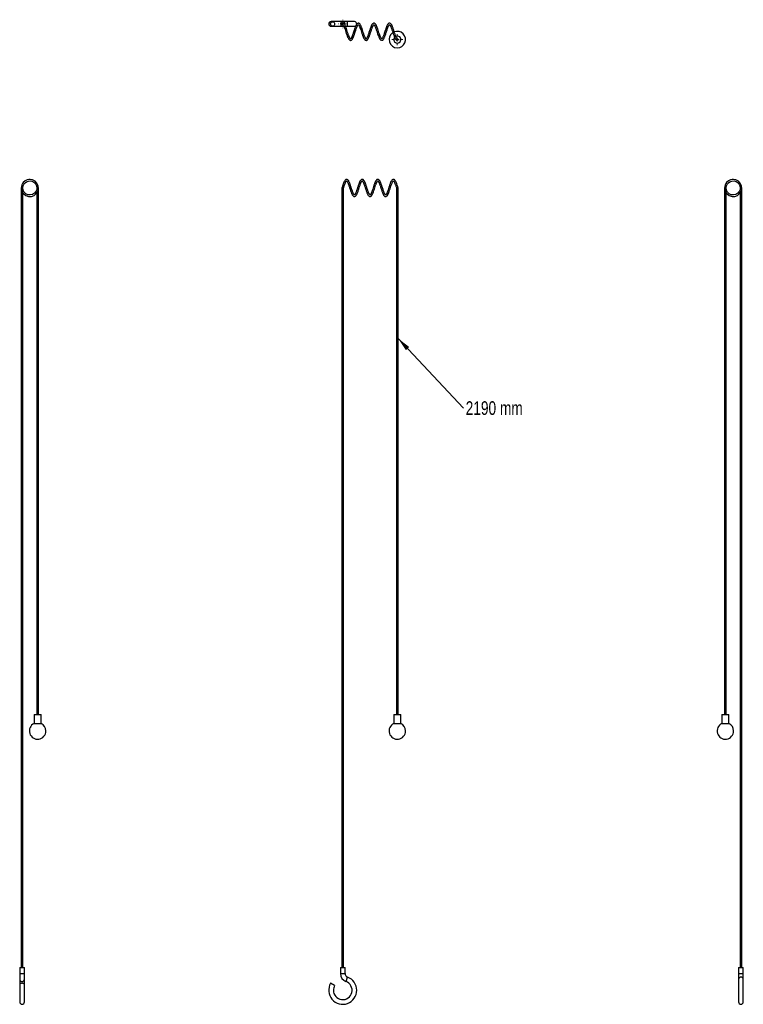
# Model space of a CAD drawing. Header units: millimetres. Extents: x 550 to 735, y 321 to 574.
import ezdxf

# ---------------------------------------------------------------- set-up
doc = ezdxf.new("R2010")
doc.units = ezdxf.units.MM
doc.styles.add('SLDTEXTSTYLE0', font='TXT', dxfattribs={"width": 0.75})
doc.dimstyles.new('SLDDIMSTYLE0', dxfattribs={"dimtxt": 0.18, "dimasz": 3.556, "dimexe": 0, "dimexo": 0.0625, "dimgap": 0, "dimtad": 0, "dimtih": 1, "dimtoh": 1, "dimdec": 0, "dimrnd": 1e-09, "dimzin": 0, "dimdsep": 46, "dimtxsty": 'Standard', "dimsah": 1, "dimcen": 0.09, "dimadec": 0, "dimazin": 0, "dimtfac": 3.556, "dimtdec": 0, "dimtofl": 0, "dimtmove": 0, "dimatfit": 3, "dimfxl": 0, "dimfrac": 2, "dimtolj": 1, "dimtzin": 0, "dimarcsym": 0})

# ---------------------------------------------------------------- blocks, each defined once
blk = doc.blocks.new('SW_NOTE_0')
at = {"color": 0, "linetype": 'Continuous', "lineweight": 0, "insert": (0.58, 1.78), "char_height": 3.5, "attachment_point": 1, "style": 'SLDTEXTSTYLE0'}
blk.add_mtext('2190 mm', dxfattribs=at)
blk = doc.blocks.new('SW_CENTERMARKSYMBOL_0')
at = {"color": 0, "linetype": 'Continuous', "lineweight": 18}
for p, q in [((-1, 0), (-1.41, 0)), ((0, 0), (-0.5, 0)), ((0, 1), (0, 1.41)), ((0, 0), (0, 0.5)), ((0, 0), (0, -0.5)), ((0, 0), (0.5, 0)), ((1, 0), (1.41, 0)), ((0, -1), (0, -1.41))]:
    blk.add_line(p, q, dxfattribs=at)
blk = doc.blocks.new('SW_CENTERMARKSYMBOL_1')
at = {"color": 0, "linetype": 'Continuous', "lineweight": 18}
for p, q in [((-1, 0), (-1.1, 0)), ((0, 0), (-0.5, 0)), ((0, 1), (0, 1.1)), ((0, 0), (0, 0.5)), ((0, 0), (0, -0.5)), ((0, 0), (0.5, 0)), ((1, 0), (1.1, 0)), ((0, -1), (0, -1.1))]:
    blk.add_line(p, q, dxfattribs=at)

msp = doc.modelspace()

# ---------------------------------------------------------------- linework, layer by layer
at = {"color": 7, "linetype": 'Continuous', "lineweight": 25}
for p, q in [((629.8, 573.55), (629.4, 573.55)), ((632.4, 573.55), (629.8, 573.55)), ((633.45, 573.55), (632.4, 573.55)), ((635.4, 573.55), (633.45, 573.55)), ((629.4, 572.35), (629.8, 572.35)), ((629.8, 572.35), (632.4, 572.35)), ((632.4, 572.35), (632.65, 572.35)), ((633.11, 572.35), (633.45, 572.35)), ((633.45, 572.35), (635.4, 572.35)), ((549.94, 530.89), (549.94, 330.89)), ((549.99, 531.31), (549.96, 530.72)), ((550.34, 330.89), (550.34, 530.89)), ((553.93, 531.06), (553.94, 530.89)), ((554.34, 395.81), (554.34, 530.89)), ((632.2, 530.92), (632.2, 330.89)), ((632.6, 330.89), (632.6, 530.86)), ((646.2, 530.86), (646.2, 395.81)), ((646.6, 395.81), (646.6, 530.92)), ((730.35, 530.89), (730.35, 395.81)), ((730.4, 531.31), (730.37, 530.76)), ((730.75, 395.81), (730.75, 530.89)), ((734.33, 531.06), (734.34, 530.89)), ((734.74, 530.89), (734.74, 530.98)), ((734.75, 330.89), (734.75, 530.89)), ((553.94, 529.67), (553.94, 395.81)), ((734.35, 529.67), (734.35, 330.89)), ((553.23, 395.78), (553.23, 393.51)), ((553.23, 395.78), (555.05, 395.78)), ((554.34, 395.81), (553.94, 395.81)), ((555.05, 393.51), (555.05, 395.78)), ((645.49, 395.78), (645.49, 393.51)), ((645.49, 395.78), (646.4, 395.78)), ((646.6, 395.81), (646.2, 395.81)), ((646.4, 395.78), (647.31, 395.78)), ((647.31, 393.51), (647.31, 395.78)), ((729.64, 395.78), (729.64, 393.51)), ((729.64, 395.78), (731.46, 395.78)), ((730.75, 395.81), (730.35, 395.81)), ((731.46, 393.51), (731.46, 395.78)), ((553.23, 393.51), (555.05, 393.51)), ((645.49, 393.51), (646.4, 393.51)), ((646.4, 393.51), (647.31, 393.51)), ((729.64, 393.51), (731.46, 393.51)), ((549.54, 330.89), (549.54, 329.37)), ((549.54, 330.89), (550.14, 330.89)), ((549.54, 329.37), (549.54, 327.87)), ((550.14, 330.89), (550.74, 330.89)), ((550.74, 329.37), (550.74, 330.89)), ((550.74, 327.87), (550.74, 329.37)), ((631.8, 330.89), (631.8, 329.37)), ((631.8, 330.89), (633, 330.89)), ((633, 329.37), (633, 330.89)), ((733.95, 330.89), (733.95, 329.37)), ((733.95, 330.89), (735.15, 330.89)), ((733.95, 329.37), (733.95, 327.87)), ((735.15, 329.37), (735.15, 330.89)), ((735.15, 327.87), (735.15, 329.37)), ((549.54, 327.87), (549.54, 326.56)), ((549.54, 326.56), (549.54, 322.06)), ((550.74, 326.56), (550.74, 327.87)), ((550.74, 322.06), (550.74, 326.56)), ((630.32, 326.26), (629.28, 326.86)), ((733.95, 327.87), (733.95, 322.06)), ((735.15, 322.06), (735.15, 327.87))]:
    msp.add_line(p, q, dxfattribs=at)
at = {"color": 8, "linetype": 'Continuous', "lineweight": 25}
for p, q in [((549.54, 329.37), (550.14, 329.37)), ((550.14, 329.37), (550.74, 329.37)), ((631.8, 329.37), (633, 329.37)), ((633.24, 327.31), (633.65, 328.44)), ((733.95, 329.37), (735.15, 329.37))]:
    msp.add_line(p, q, dxfattribs=at)
at = {"color": 7, "linetype": 'Continuous', "lineweight": 25, "flags": 128}
for points in [[(630.32, 572.95), (630.29, 572.74), (630.2, 572.56), (630.06, 572.43), (629.89, 572.36), (629.71, 572.36), (629.54, 572.43), (629.4, 572.56), (629.31, 572.74), (629.28, 572.95), (629.31, 573.16), (629.4, 573.34), (629.54, 573.47), (629.71, 573.54), (629.89, 573.54), (630.06, 573.47), (630.2, 573.34), (630.29, 573.16), (630.32, 572.95)], [(635.4, 572.35), (635.61, 572.39), (635.73, 572.45)], [(550.34, 529.67), (550.57, 529.35), (551.15, 528.92), (551.84, 528.71), (552.56, 528.73), (553.23, 528.98), (553.79, 529.43), (554.17, 530.04), (554.34, 530.74), (554.27, 531.46), (553.97, 532.11), (553.48, 532.64), (552.86, 532.97), (552.23, 533.09), (551.89, 533.07), (551.47, 532.98), (550.97, 532.75), (550.47, 532.32), (550.26, 532.02), (550.08, 531.66), (549.97, 531.25), (549.95, 530.89), (549.95, 530.89)], [(730.75, 529.67), (730.98, 529.35), (731.56, 528.92), (732.25, 528.71), (732.97, 528.73), (733.64, 528.98), (734.2, 529.43), (734.58, 530.04), (734.74, 530.74), (734.67, 531.46), (734.38, 532.11), (733.88, 532.64), (733.27, 532.97), (732.63, 533.09), (732.3, 533.07), (731.88, 532.98), (731.38, 532.75), (730.88, 532.32), (730.66, 532.02), (730.49, 531.66), (730.38, 531.25), (730.35, 530.89), (730.35, 530.89)], [(550.35, 530.89), (550.36, 531.13), (550.42, 531.42), (550.66, 531.9), (550.96, 532.24), (551.26, 532.46), (551.54, 532.58), (551.81, 532.66), (552.38, 532.67), (552.94, 532.5), (553.42, 532.16), (553.76, 531.68), (553.93, 531.11), (553.91, 530.52), (553.69, 529.97), (553.32, 529.52), (552.81, 529.22), (552.24, 529.09), (551.65, 529.16), (551.12, 529.41), (550.7, 529.81), (550.43, 530.34), (550.34, 530.92), (550.34, 530.92)], [(730.75, 530.89), (730.77, 531.13), (730.83, 531.42), (731.06, 531.9), (731.36, 532.24), (731.67, 532.46), (731.94, 532.58), (732.21, 532.66), (732.79, 532.67), (733.35, 532.5), (733.83, 532.16), (734.17, 531.68), (734.33, 531.11), (734.31, 530.52), (734.1, 529.97), (733.72, 529.52), (733.22, 529.22), (732.65, 529.09), (732.06, 529.16), (731.53, 529.41), (731.1, 529.81), (730.84, 530.34), (730.75, 530.92), (730.75, 530.92)], [(550.74, 326.56), (550.73, 326.61), (550.66, 326.71), (550.53, 326.79), (550.35, 326.84), (550.14, 326.86), (549.94, 326.84), (549.76, 326.79), (549.62, 326.71), (549.55, 326.61), (549.54, 326.56)]]:
    msp.add_lwpolyline(points, dxfattribs=at)
at = {"color": 8, "linetype": 'Continuous', "lineweight": 25, "flags": 128}
msp.add_lwpolyline([(633.45, 572.35), (633.48, 572.36), (633.55, 572.43), (633.61, 572.56), (633.64, 572.74), (633.65, 572.95), (633.64, 573.16), (633.61, 573.34), (633.55, 573.47), (633.48, 573.54), (633.45, 573.55)], dxfattribs=at)
at = {"color": 7, "linetype": 'Continuous', "lineweight": 25}
for centre, radius, start, end in [((629.4, 572.95), 0.6, 90, 270), ((632.4, 572.95), 0.6, 336.4454, 180), ((635.4, 572.95), 0.6, 356.0396, 90), ((632.4, 572.95), 0.6, 180, 294.5505), ((646.4, 568.95), 2.12, 270, 111.6049), ((646.4, 568.95), 2.12, 122.7562, 270), ((646.4, 568.95), 0.912, 141.465, 270), ((646.4, 568.95), 0.912, 270, 114.8748), ((554.14, 391.59), 2.12, 115.4104, 0), ((554.14, 391.59), 2.12, 0, 64.5896), ((646.4, 391.59), 2.12, 115.4104, 0), ((646.4, 391.59), 2.12, 0, 64.5896), ((730.55, 391.59), 2.12, 115.4104, 0), ((730.55, 391.59), 2.12, 0, 64.5896), ((634, 329.37), 2.2, 180, 249.6456), ((634, 329.37), 1, 180, 249.6456), ((632.4, 325.06), 3.6, 0, 69.6456), ((632.4, 325.06), 3.6, 150.0824, 0), ((632.4, 325.06), 2.4, 180, 69.6456), ((632.4, 325.06), 2.4, 150.0824, 180), ((550.14, 322.06), 0.6, 180, 0), ((734.55, 322.06), 0.6, 180, 0)]:
    msp.add_arc(centre, radius, start, end, dxfattribs=at)
at = {"color": 8, "linetype": 'Continuous', "lineweight": 25}
for centre, radius, start, end in [((734.55, 327.85), 0.601, 2.463, 177.537), ((550.12, 327.89), 0.582, 181.8498, 271.8418), ((550.16, 327.89), 0.579, 267.8552, 358.4532)]:
    msp.add_arc(centre, radius, start, end, dxfattribs=at)
at = {"color": 7, "linetype": 'Continuous', "lineweight": 25}
for points, knots in [([(632.4, 572.75), (632.38, 572.75), (632.35, 572.76), (632.3, 572.78), (632.28, 572.79), (632.24, 572.83), (632.23, 572.85), (632.21, 572.9), (632.2, 572.92), (632.2, 572.98), (632.21, 573), (632.23, 573.05), (632.24, 573.07), (632.28, 573.11), (632.3, 573.13), (632.34, 573.14), (632.35, 573.14), (632.38, 573.15), (632.39, 573.15), (632.4, 573.15)], [0, 0, 0, 0, 0.125, 0.125, 0.25, 0.25, 0.375, 0.375, 0.5, 0.5, 0.625, 0.625, 0.75, 0.75, 0.875, 0.875, 0.9375, 0.9375, 1, 1, 1, 1]), ([(632.39, 572.75), (632.4, 572.75), (632.43, 572.75), (632.47, 572.7), (632.58, 572.57), (632.77, 572.19), (632.99, 571.59), (633.21, 570.88), (633.4, 570.29), (633.55, 569.86), (633.69, 569.52), (633.82, 569.24), (633.97, 569.01), (634.1, 568.85), (634.29, 568.75), (634.46, 568.74), (634.62, 568.8), (634.76, 568.92), (634.89, 569.08), (635, 569.28), (635.11, 569.49), (635.19, 569.71), (635.29, 569.96), (635.4, 570.28), (635.53, 570.68), (635.66, 571.11), (635.8, 571.52), (635.92, 571.87), (636.03, 572.16), (636.13, 572.39), (636.22, 572.56), (636.31, 572.68), (636.36, 572.73), (636.4, 572.76), (636.44, 572.74), (636.49, 572.68), (636.6, 572.53), (636.73, 572.27), (636.91, 571.83), (637.11, 571.2), (637.29, 570.63), (637.44, 570.18), (637.58, 569.79), (637.75, 569.37), (637.92, 569.06), (638.11, 568.85), (638.29, 568.75), (638.46, 568.74), (638.64, 568.81), (638.79, 568.94), (638.93, 569.14), (639.06, 569.4), (639.19, 569.71), (639.3, 569.99), (639.42, 570.34), (639.54, 570.74), (639.68, 571.16), (639.81, 571.56), (639.92, 571.88), (640.01, 572.12), (640.1, 572.31), (640.18, 572.48), (640.27, 572.63), (640.36, 572.74), (640.42, 572.76), (640.46, 572.72), (640.54, 572.63), (640.63, 572.47), (640.75, 572.22), (640.89, 571.88), (641.02, 571.48), (641.17, 571.03), (641.34, 570.47), (641.55, 569.85), (641.73, 569.41), (641.89, 569.11), (642.03, 568.93), (642.2, 568.79), (642.38, 568.74), (642.56, 568.77), (642.74, 568.89), (642.86, 569.04), (642.97, 569.21), (643.07, 569.42), (643.18, 569.68), (643.3, 569.99), (643.42, 570.36), (643.56, 570.78), (643.69, 571.21), (643.82, 571.58), (643.92, 571.88), (644.01, 572.11), (644.1, 572.32), (644.19, 572.51), (644.29, 572.66), (644.36, 572.73), (644.39, 572.75), (644.43, 572.75), (644.46, 572.72), (644.54, 572.62), (644.63, 572.47), (644.72, 572.29), (644.81, 572.06), (644.92, 571.79), (645.06, 571.35), (645.25, 570.76), (645.48, 570.07), (645.66, 569.57), (645.82, 569.25), (645.95, 569.03), (646.11, 568.85), (646.26, 568.76), (646.35, 568.76), (646.39, 568.76)], [0, 0, 0, 0, 0.005643, 0.012066, 0.021815, 0.03723, 0.052743, 0.068659, 0.085115, 0.093106, 0.10039, 0.113494, 0.120727, 0.128629, 0.137128, 0.145625, 0.15271, 0.159555, 0.167478, 0.175698, 0.182639, 0.188325, 0.194548, 0.202338, 0.211673, 0.22201, 0.231608, 0.240334, 0.248202, 0.255428, 0.262486, 0.269456, 0.277161, 0.285595, 0.293806, 0.301977, 0.310252, 0.318226, 0.332838, 0.347168, 0.362826, 0.371061, 0.378727, 0.392028, 0.40627, 0.414354, 0.42301, 0.431633, 0.439888, 0.447442, 0.454228, 0.467436, 0.47414, 0.481428, 0.489674, 0.498859, 0.508957, 0.518494, 0.526476, 0.532925, 0.538375, 0.544524, 0.551459, 0.558897, 0.57485, 0.583343, 0.591386, 0.598824, 0.605459, 0.618887, 0.626657, 0.634755, 0.650075, 0.66429, 0.679344, 0.687649, 0.696298, 0.704798, 0.713371, 0.722136, 0.730263, 0.737448, 0.744413, 0.751545, 0.758948, 0.767103, 0.776069, 0.785835, 0.79601, 0.804841, 0.812127, 0.817911, 0.824024, 0.831555, 0.839822, 0.84691, 0.853459, 0.861515, 0.869803, 0.877548, 0.884586, 0.890904, 0.897588, 0.904964, 0.912994, 0.929097, 0.94488, 0.960489, 0.968357, 0.976359, 0.987172, 0.994157, 1, 1, 1, 1]), ([(646.42, 569.15), (646.4, 569.15), (646.38, 569.15), (646.33, 569.2), (646.23, 569.33), (646.03, 569.71), (645.82, 570.31), (645.59, 571.01), (645.4, 571.61), (645.25, 572.04), (645.12, 572.38), (644.99, 572.66), (644.84, 572.89), (644.7, 573.04), (644.52, 573.15), (644.35, 573.16), (644.19, 573.1), (644.05, 572.99), (643.92, 572.83), (643.8, 572.63), (643.7, 572.41), (643.61, 572.19), (643.52, 571.94), (643.41, 571.63), (643.28, 571.23), (643.14, 570.8), (643.01, 570.38), (642.89, 570.03), (642.78, 569.75), (642.68, 569.52), (642.59, 569.35), (642.49, 569.22), (642.44, 569.17), (642.41, 569.14), (642.37, 569.16), (642.31, 569.22), (642.21, 569.36), (642.08, 569.63), (641.9, 570.06), (641.69, 570.69), (641.51, 571.26), (641.37, 571.71), (641.23, 572.1), (641.06, 572.52), (640.89, 572.83), (640.7, 573.04), (640.52, 573.15), (640.35, 573.16), (640.17, 573.09), (640.02, 572.96), (639.87, 572.75), (639.74, 572.51), (639.62, 572.22), (639.53, 571.96), (639.41, 571.62), (639.27, 571.21), (639.14, 570.78), (639.01, 570.39), (638.9, 570.06), (638.77, 569.71), (638.65, 569.45), (638.53, 569.26), (638.46, 569.19), (638.43, 569.15), (638.37, 569.15), (638.34, 569.19), (638.27, 569.28), (638.17, 569.44), (638.05, 569.69), (637.92, 570.03), (637.78, 570.43), (637.63, 570.88), (637.46, 571.44), (637.25, 572.06), (637.07, 572.5), (636.91, 572.79), (636.78, 572.97), (636.6, 573.11), (636.42, 573.16), (636.24, 573.13), (636.07, 573.01), (635.94, 572.86), (635.83, 572.68), (635.73, 572.47), (635.62, 572.22), (635.5, 571.9), (635.38, 571.53), (635.24, 571.11), (635.11, 570.68), (634.99, 570.31), (634.88, 570.02), (634.79, 569.79), (634.71, 569.58), (634.61, 569.39), (634.51, 569.24), (634.45, 569.17), (634.41, 569.15), (634.38, 569.15), (634.35, 569.18), (634.26, 569.28), (634.17, 569.43), (634.08, 569.62), (633.99, 569.84), (633.89, 570.12), (633.74, 570.55), (633.55, 571.14), (633.33, 571.83), (633.14, 572.32), (632.99, 572.65), (632.86, 572.87), (632.7, 573.05), (632.54, 573.14), (632.45, 573.14), (632.42, 573.14)], [0, 0, 0, 0, 0.005631, 0.012043, 0.021776, 0.03717, 0.052689, 0.068609, 0.085058, 0.093048, 0.100332, 0.113427, 0.120649, 0.128539, 0.137027, 0.145526, 0.152615, 0.159435, 0.167341, 0.175574, 0.182533, 0.188229, 0.194422, 0.20218, 0.211481, 0.221811, 0.231417, 0.240154, 0.248033, 0.25526, 0.262316, 0.269275, 0.276952, 0.285374, 0.293579, 0.301728, 0.30999, 0.317966, 0.332601, 0.34692, 0.362554, 0.370789, 0.378472, 0.391791, 0.40598, 0.414037, 0.422672, 0.431297, 0.439577, 0.447422, 0.454779, 0.467373, 0.472898, 0.479747, 0.488154, 0.498091, 0.508165, 0.517234, 0.525306, 0.532406, 0.545676, 0.552214, 0.559254, 0.566987, 0.575174, 0.583656, 0.591675, 0.599082, 0.605685, 0.619144, 0.626931, 0.635017, 0.650301, 0.664479, 0.679542, 0.687861, 0.696512, 0.705014, 0.713596, 0.722353, 0.730452, 0.737615, 0.744578, 0.751708, 0.759116, 0.767281, 0.776255, 0.786028, 0.796185, 0.804983, 0.812239, 0.818, 0.824128, 0.831666, 0.839914, 0.846985, 0.853547, 0.861612, 0.869889, 0.877624, 0.88465, 0.89096, 0.897645, 0.905022, 0.913049, 0.929133, 0.944886, 0.960471, 0.968336, 0.976343, 0.987166, 0.994153, 1, 1, 1, 1]), ([(646.4, 569.15), (646.43, 569.15), (646.45, 569.15), (646.5, 569.13), (646.52, 569.11), (646.56, 569.07), (646.58, 569.05), (646.6, 569), (646.6, 568.98), (646.6, 568.92), (646.6, 568.9), (646.58, 568.85), (646.56, 568.83), (646.52, 568.79), (646.5, 568.78), (646.47, 568.76), (646.45, 568.76), (646.43, 568.75), (646.42, 568.75), (646.4, 568.75)], [0, 0, 0, 0, 0.125, 0.125, 0.25, 0.25, 0.375, 0.375, 0.5, 0.5, 0.625, 0.625, 0.75, 0.75, 0.875, 0.875, 0.9375, 0.9375, 1, 1, 1, 1]), ([(646.6, 530.92), (646.57, 531.03), (646.49, 531.27), (646.35, 531.7), (646.19, 532.15), (646.03, 532.52), (645.9, 532.74), (645.79, 532.89), (645.66, 533.01), (645.5, 533.09), (645.34, 533.1), (645.15, 533.02), (644.96, 532.83), (644.78, 532.54), (644.62, 532.15), (644.48, 531.78), (644.34, 531.34), (644.15, 530.76), (643.98, 530.21), (643.84, 529.83), (643.73, 529.57), (643.63, 529.35), (643.52, 529.19), (643.45, 529.11), (643.41, 529.09), (643.38, 529.09), (643.35, 529.12), (643.27, 529.21), (643.18, 529.35), (643.09, 529.54), (642.98, 529.8), (642.87, 530.11), (642.74, 530.5), (642.6, 530.92), (642.47, 531.34), (642.35, 531.69), (642.26, 531.96), (642.17, 532.19), (642.08, 532.41), (641.97, 532.62), (641.85, 532.81), (641.73, 532.95), (641.61, 533.04), (641.46, 533.09), (641.28, 533.09), (641.09, 532.98), (640.96, 532.82), (640.84, 532.63), (640.71, 532.36), (640.57, 532.02), (640.42, 531.61), (640.27, 531.14), (640.09, 530.55), (639.9, 530), (639.76, 529.63), (639.65, 529.4), (639.55, 529.23), (639.47, 529.13), (639.43, 529.09), (639.4, 529.08), (639.38, 529.09), (639.3, 529.16), (639.18, 529.35), (639.04, 529.66), (638.93, 529.94), (638.81, 530.29), (638.68, 530.68), (638.55, 531.08), (638.44, 531.43), (638.34, 531.72), (638.25, 531.97), (638.16, 532.21), (638.05, 532.47), (637.91, 532.72), (637.78, 532.91), (637.64, 533.02), (637.44, 533.11), (637.17, 533.06), (636.92, 532.79), (636.71, 532.39), (636.54, 531.95), (636.4, 531.53), (636.28, 531.16), (636.16, 530.79), (636.04, 530.41), (635.91, 530.04), (635.79, 529.72), (635.68, 529.45), (635.57, 529.26), (635.48, 529.15), (635.43, 529.1), (635.41, 529.09), (635.38, 529.09), (635.31, 529.15), (635.22, 529.29), (635.11, 529.5), (634.99, 529.77), (634.87, 530.1), (634.74, 530.48), (634.61, 530.89), (634.49, 531.27), (634.38, 531.6), (634.29, 531.88), (634.19, 532.15), (634.07, 532.43), (633.93, 532.69), (633.8, 532.88), (633.64, 533.03), (633.47, 533.1), (633.3, 533.08), (633.11, 533), (632.93, 532.8), (632.77, 532.49), (632.61, 532.13), (632.45, 531.68), (632.31, 531.26), (632.24, 531.03), (632.2, 530.92)], [0, 0, 0, 0, 0.007598, 0.01578, 0.029948, 0.041184, 0.049405, 0.055636, 0.062237, 0.069377, 0.07744, 0.085978, 0.09398, 0.108088, 0.121089, 0.128545, 0.136616, 0.152294, 0.166975, 0.174205, 0.181827, 0.189823, 0.198084, 0.205571, 0.212689, 0.220794, 0.228577, 0.235492, 0.24235, 0.249363, 0.25681, 0.265084, 0.274199, 0.284158, 0.293842, 0.302042, 0.30873, 0.314176, 0.320407, 0.327859, 0.335865, 0.342839, 0.348688, 0.355112, 0.363536, 0.372374, 0.38078, 0.388098, 0.394461, 0.408629, 0.416711, 0.424849, 0.440713, 0.456168, 0.46401, 0.471939, 0.479892, 0.48701, 0.493126, 0.499862, 0.507407, 0.514821, 0.529214, 0.536511, 0.544463, 0.553086, 0.562382, 0.57163, 0.579723, 0.586634, 0.592349, 0.598053, 0.605793, 0.615583, 0.62467, 0.631656, 0.637842, 0.651772, 0.666388, 0.679591, 0.694212, 0.702248, 0.710511, 0.718981, 0.727658, 0.736472, 0.745174, 0.753724, 0.762096, 0.769409, 0.775151, 0.781883, 0.789249, 0.799786, 0.807677, 0.815392, 0.823606, 0.832365, 0.841663, 0.851069, 0.859611, 0.867237, 0.873935, 0.88039, 0.888403, 0.898107, 0.907231, 0.914033, 0.924437, 0.929735, 0.936432, 0.951488, 0.959637, 0.970612, 0.984501, 0.99254, 1, 1, 1, 1]), ([(550.34, 530.89), (550.34, 530.89), (550.34, 530.9), (550.32, 530.9), (550.3, 530.91), (550.27, 530.91), (550.24, 530.91), (550.2, 530.92), (550.17, 530.92), (550.12, 530.92), (550.09, 530.92), (550.04, 530.91), (550.02, 530.91), (549.98, 530.91), (549.97, 530.9), (549.95, 530.9), (549.95, 530.9), (549.94, 530.89), (549.94, 530.89), (549.94, 530.89)], [0, 0, 0, 0, 0.125, 0.125, 0.25, 0.25, 0.375, 0.375, 0.5, 0.5, 0.625, 0.625, 0.75, 0.75, 0.875, 0.875, 0.9375, 0.9375, 1, 1, 1, 1]), ([(632.4, 530.89), (632.4, 530.89), (632.38, 530.89), (632.33, 530.9), (632.27, 530.91), (632.23, 530.91), (632.2, 530.92), (632.21, 530.92), (632.21, 530.92)], [0, 0, 0, 0, 0.007365, 0.227166, 0.447009, 0.665598, 0.881683, 1, 1, 1, 1]), ([(632.4, 530.89), (632.4, 530.89), (632.43, 530.88), (632.47, 530.88), (632.53, 530.87), (632.58, 530.86), (632.6, 530.86), (632.6, 530.86), (632.6, 530.86)], [0, 0, 0, 0, 0.007499, 0.231456, 0.455462, 0.678038, 0.897855, 1, 1, 1, 1]), ([(632.6, 530.86), (632.63, 530.95), (632.7, 531.16), (632.8, 531.47), (632.9, 531.77), (633.02, 532.06), (633.13, 532.33), (633.24, 532.53), (633.32, 532.63), (633.37, 532.68), (633.4, 532.69), (633.42, 532.69), (633.44, 532.67), (633.5, 532.62), (633.6, 532.48), (633.71, 532.25), (633.82, 531.99), (633.92, 531.73), (634.01, 531.44), (634.12, 531.12), (634.24, 530.74), (634.37, 530.34), (634.5, 529.96), (634.62, 529.62), (634.74, 529.33), (634.86, 529.1), (634.99, 528.91), (635.14, 528.76), (635.29, 528.7), (635.46, 528.68), (635.62, 528.74), (635.77, 528.86), (635.89, 529.02), (636.01, 529.23), (636.14, 529.51), (636.26, 529.83), (636.39, 530.19), (636.51, 530.56), (636.66, 531.05), (636.85, 531.63), (637.05, 532.17), (637.21, 532.48), (637.31, 532.62), (637.39, 532.69), (637.41, 532.69), (637.45, 532.66), (637.53, 532.57), (637.65, 532.39), (637.75, 532.15), (637.85, 531.91), (637.93, 531.68), (638.02, 531.42), (638.13, 531.09), (638.25, 530.71), (638.38, 530.31), (638.5, 529.94), (638.65, 529.54), (638.83, 529.13), (639.03, 528.85), (639.23, 528.71), (639.41, 528.68), (639.56, 528.71), (639.7, 528.8), (639.82, 528.93), (639.98, 529.16), (640.18, 529.58), (640.4, 530.21), (640.62, 530.91), (640.8, 531.48), (640.94, 531.88), (641.04, 532.12), (641.13, 532.33), (641.22, 532.49), (641.33, 532.64), (641.39, 532.69), (641.42, 532.69), (641.47, 532.64), (641.54, 532.55), (641.64, 532.4), (641.73, 532.2), (641.82, 531.99), (641.91, 531.75), (642.01, 531.47), (642.12, 531.1), (642.26, 530.69), (642.39, 530.27), (642.52, 529.9), (642.63, 529.6), (642.74, 529.35), (642.84, 529.14), (642.95, 528.97), (643.07, 528.83), (643.23, 528.71), (643.41, 528.68), (643.58, 528.71), (643.74, 528.83), (643.87, 528.98), (644.03, 529.25), (644.22, 529.69), (644.43, 530.31), (644.6, 530.86), (644.75, 531.31), (644.89, 531.72), (645.02, 532.07), (645.14, 532.34), (645.23, 532.5), (645.32, 532.63), (645.37, 532.67), (645.4, 532.69), (645.44, 532.67), (645.52, 532.59), (645.66, 532.36), (645.77, 532.11), (645.89, 531.8), (645.99, 531.5), (646.1, 531.18), (646.17, 530.96), (646.2, 530.86)], [0, 0, 0, 0, 0.006352, 0.014508, 0.021844, 0.028367, 0.039023, 0.046878, 0.054259, 0.061523, 0.067428, 0.072403, 0.077528, 0.083795, 0.092594, 0.102224, 0.110186, 0.116559, 0.123295, 0.130965, 0.139581, 0.149078, 0.158437, 0.167332, 0.175766, 0.183761, 0.191875, 0.200367, 0.207864, 0.213393, 0.223749, 0.229832, 0.237406, 0.245998, 0.254687, 0.263455, 0.272318, 0.281079, 0.289602, 0.305901, 0.320704, 0.333806, 0.340721, 0.347938, 0.361227, 0.367225, 0.374907, 0.384673, 0.393295, 0.399762, 0.405085, 0.411514, 0.419131, 0.427949, 0.437461, 0.446415, 0.454759, 0.469744, 0.484701, 0.492492, 0.500391, 0.507493, 0.513769, 0.520831, 0.528857, 0.544965, 0.560537, 0.576187, 0.592096, 0.599834, 0.606898, 0.613293, 0.619772, 0.627453, 0.640189, 0.651074, 0.656702, 0.663586, 0.67169, 0.679081, 0.685123, 0.690783, 0.697876, 0.706457, 0.716424, 0.72615, 0.735108, 0.743285, 0.750694, 0.757768, 0.764691, 0.771647, 0.779427, 0.787949, 0.795878, 0.80317, 0.81135, 0.81997, 0.835753, 0.850254, 0.865375, 0.873262, 0.881204, 0.895202, 0.901398, 0.908197, 0.915721, 0.923783, 0.932036, 0.939314, 0.951977, 0.959504, 0.970367, 0.977097, 0.984709, 0.993219, 1, 1, 1, 1]), ([(646.4, 530.89), (646.4, 530.89), (646.4, 530.89), (646.37, 530.88), (646.32, 530.87), (646.26, 530.87), (646.22, 530.86), (646.2, 530.86), (646.2, 530.86), (646.21, 530.86)], [0, 0, 0, 0, 0.007882, 0.057821, 0.269587, 0.477408, 0.68328, 0.888353, 1, 1, 1, 1]), ([(646.4, 530.89), (646.4, 530.89), (646.41, 530.89), (646.44, 530.89), (646.49, 530.9), (646.54, 530.91), (646.58, 530.92), (646.6, 530.92), (646.6, 530.92), (646.6, 530.92)], [0, 0, 0, 0, 0.008045, 0.058546, 0.272934, 0.487369, 0.697336, 0.90669, 1, 1, 1, 1]), ([(730.75, 530.89), (730.75, 530.89), (730.74, 530.9), (730.72, 530.9), (730.71, 530.91), (730.67, 530.91), (730.65, 530.91), (730.6, 530.92), (730.58, 530.92), (730.52, 530.92), (730.5, 530.92), (730.45, 530.91), (730.43, 530.91), (730.39, 530.91), (730.37, 530.9), (730.36, 530.9), (730.36, 530.9), (730.35, 530.89), (730.35, 530.89), (730.35, 530.89)], [0, 0, 0, 0, 0.125, 0.125, 0.25, 0.25, 0.375, 0.375, 0.5, 0.5, 0.625, 0.625, 0.75, 0.75, 0.875, 0.875, 0.9375, 0.9375, 1, 1, 1, 1])]:
    msp.add_open_spline(points, degree=3, knots=knots, dxfattribs=at)

# ---------------------------------------------------------------- block references
at = {"color": 7, "linetype": 'Continuous', "lineweight": 18}
for name, p in [('SW_CENTERMARKSYMBOL_1', (632.4, 572.95)), ('SW_CENTERMARKSYMBOL_0', (646.4, 568.95))]:
    msp.add_blockref(name, p, dxfattribs=at)
at = {"color": 7, "linetype": 'Continuous', "lineweight": 0}
msp.add_blockref('SW_NOTE_0', (663.36, 474.39), dxfattribs=at)

# ---------------------------------------------------------------- leaders
msp.add_leader([(646.6, 492.28), (663.36, 474.39)], dimstyle='SLDDIMSTYLE0', dxfattribs=at)

doc.saveas('drawing.dxf')
